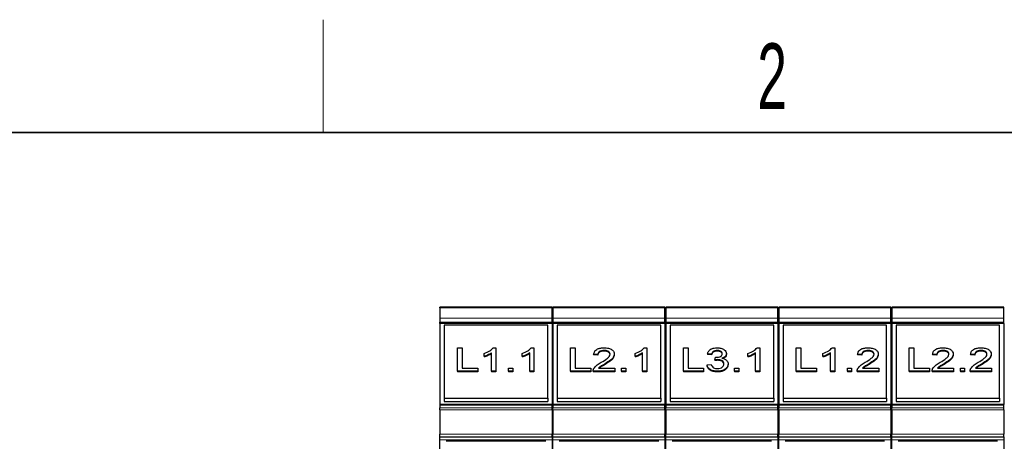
# Model space of a CAD drawing. Header units: millimetres. Extents: x 5 to 418, y 2 to 292.
# Tile 14 of 37: x 58 to 110, y 266 to 288. Entities that reach past the tile are written whole.
import ezdxf

# ---------------------------------------------------------------- set-up
doc = ezdxf.new("R2010")
doc.units = ezdxf.units.MM
doc.layers.add('SLD-0', color=7, linetype='Continuous')
doc.styles.add('SLDTEXTSTYLE0', font='TXT', dxfattribs={"width": 0.605})

# ---------------------------------------------------------------- blocks, each defined once
blk = doc.blocks.new('SW_NOTE_0')
at = {"layer": 'SLD-0', "color": 0}
blk.add_line((-30.452, 0), (0, 0), dxfattribs=at)
at = {"layer": 'SLD-0', "color": 0, "attachment_point": 1, "style": 'SLDTEXTSTYLE0'}
for s, insert, char_height in [('M6 Erdung', (-30.886, 9.801), 3.5), ('protective earth', (-29.696, 4.136), 3.175)]:
    blk.add_mtext(s, dxfattribs=dict(at, insert=insert, char_height=char_height))

msp = doc.modelspace()

# ---------------------------------------------------------------- linework, layer by layer
at = {"color": 7, "linetype": 'Continuous', "lineweight": 25}
for p, q in [((85.9096, 273.2162), (79.9596, 273.2162)), ((79.9596, 273.1723), (79.9596, 273.2162)), ((79.9596, 273.1723), (79.9596, 272.632)), ((85.9096, 273.1723), (85.9096, 273.2162)), ((85.9096, 272.632), (85.9096, 273.1723)), ((91.9096, 273.2162), (85.9596, 273.2162)), ((85.9596, 273.1723), (85.9596, 273.2162)), ((85.9596, 273.1723), (85.9596, 272.632)), ((91.9096, 273.1723), (91.9096, 273.2162)), ((91.9096, 272.632), (91.9096, 273.1723)), ((97.9096, 273.2162), (91.9596, 273.2162)), ((91.9596, 273.1723), (91.9596, 273.2162)), ((91.9596, 273.1723), (91.9596, 272.632)), ((97.9096, 273.1723), (97.9096, 273.2162)), ((97.9096, 272.632), (97.9096, 273.1723)), ((103.9096, 273.2162), (97.9596, 273.2162)), ((97.9596, 273.1723), (97.9596, 273.2162)), ((97.9596, 273.1723), (97.9596, 272.632)), ((103.9096, 273.1723), (103.9096, 273.2162)), ((103.9096, 272.632), (103.9096, 273.1723)), ((109.9096, 273.2162), (103.9596, 273.2162)), ((103.9596, 273.1723), (103.9596, 273.2162)), ((103.9596, 273.1723), (103.9596, 272.632)), ((109.9096, 273.1723), (109.9096, 273.2162)), ((109.9096, 272.632), (109.9096, 273.1723)), ((79.9596, 272.632), (79.9596, 272.4199)), ((85.9096, 272.4199), (85.9096, 272.632)), ((85.9596, 272.632), (85.9596, 272.4199)), ((91.9096, 272.4199), (91.9096, 272.632)), ((91.9596, 272.632), (91.9596, 272.4199)), ((97.9096, 272.4199), (97.9096, 272.632)), ((97.9596, 272.632), (97.9596, 272.4199)), ((103.9096, 272.4199), (103.9096, 272.632)), ((103.9596, 272.632), (103.9596, 272.4199)), ((109.9096, 272.4199), (109.9096, 272.632)), ((79.9596, 272.3492), (79.9596, 272.4199)), ((85.9096, 272.3492), (79.9596, 272.3492)), ((79.9596, 272.3492), (79.9596, 268.0444)), ((85.6846, 272.2608), (80.1846, 272.2608)), ((80.1846, 272.2608), (80.1846, 268.3717)), ((85.6846, 268.3717), (85.6846, 272.2608)), ((85.9096, 272.3492), (85.9096, 272.4199)), ((85.9096, 272.3492), (85.9096, 268.0444)), ((85.9596, 272.3492), (85.9596, 272.4199)), ((91.9096, 272.3492), (85.9596, 272.3492)), ((85.9596, 272.3492), (85.9596, 268.0444)), ((91.6846, 272.2608), (86.1846, 272.2608)), ((86.1846, 272.2608), (86.1846, 268.3717)), ((91.6846, 268.3717), (91.6846, 272.2608)), ((91.9096, 272.3492), (91.9096, 272.4199)), ((91.9096, 272.3492), (91.9096, 268.0444)), ((91.9596, 272.3492), (91.9596, 272.4199)), ((97.9096, 272.3492), (91.9596, 272.3492)), ((91.9596, 272.3492), (91.9596, 268.0444)), ((97.6846, 272.2608), (92.1846, 272.2608)), ((92.1846, 272.2608), (92.1846, 268.3717)), ((97.6846, 268.3717), (97.6846, 272.2608)), ((97.9096, 272.3492), (97.9096, 272.4199)), ((97.9096, 272.3492), (97.9096, 268.0444)), ((97.9596, 272.3492), (97.9596, 272.4199)), ((103.9096, 272.3492), (97.9596, 272.3492)), ((97.9596, 272.3492), (97.9596, 268.0444)), ((103.6846, 272.2608), (98.1846, 272.2608)), ((98.1846, 272.2608), (98.1846, 268.3717)), ((103.6846, 268.3717), (103.6846, 272.2608)), ((103.9096, 272.3492), (103.9096, 272.4199)), ((103.9096, 272.3492), (103.9096, 268.0444)), ((103.9596, 272.3492), (103.9596, 272.4199)), ((109.9096, 272.3492), (103.9596, 272.3492)), ((103.9596, 272.3492), (103.9596, 268.0444)), ((109.6846, 272.2608), (104.1846, 272.2608)), ((104.1846, 272.2608), (104.1846, 268.3717)), ((109.6846, 268.3717), (109.6846, 272.2608)), ((109.9096, 272.3492), (109.9096, 272.4199)), ((109.9096, 272.3492), (109.9096, 268.0444)), ((80.8865, 271.0587), (81.1333, 271.0587)), ((80.8865, 269.8213), (80.8865, 271.0587)), ((81.1333, 271.0587), (81.1333, 269.964)), ((82.7838, 271.0587), (82.9282, 271.0587)), ((82.9282, 271.0587), (82.9282, 269.8213)), ((84.803, 271.0587), (84.9474, 271.0587)), ((84.9474, 271.0587), (84.9474, 269.8213)), ((86.8865, 269.8213), (86.8865, 271.0587)), ((86.8865, 271.0587), (87.1333, 271.0587)), ((87.1333, 271.0587), (87.1333, 269.964)), ((88.6765, 270.9159), (88.6765, 270.8806)), ((90.803, 271.0587), (90.9474, 271.0587)), ((90.9474, 271.0587), (90.9474, 269.8213)), ((92.8865, 269.8213), (92.8865, 271.0587)), ((92.8865, 271.0587), (93.1333, 271.0587)), ((93.1333, 271.0587), (93.1333, 269.964)), ((94.6842, 270.9159), (94.6842, 270.8806)), ((96.803, 271.0587), (96.9474, 271.0587)), ((96.9474, 271.0587), (96.9474, 269.8213)), ((98.8865, 269.8213), (98.8865, 271.0587)), ((98.8865, 271.0587), (99.1333, 271.0587)), ((99.1333, 271.0587), (99.1333, 269.964)), ((100.7838, 271.0587), (100.9282, 271.0587)), ((100.9282, 271.0587), (100.9282, 269.8213)), ((102.6957, 270.9159), (102.6957, 270.8806)), ((104.8865, 271.0587), (105.1333, 271.0587)), ((104.8865, 269.8213), (104.8865, 271.0587)), ((105.1333, 271.0587), (105.1333, 269.964)), ((106.6765, 270.9159), (106.6765, 270.8806)), ((108.6957, 270.9159), (108.6957, 270.8806)), ((82.3, 270.6031), (82.3, 270.7493)), ((82.3, 270.6031), (82.3, 270.5677)), ((82.7038, 269.8213), (82.7038, 270.7855)), ((84.3192, 270.6031), (84.3192, 270.7493)), ((84.3192, 270.6031), (84.3192, 270.5677)), ((84.7231, 269.8213), (84.7231, 270.7855)), ((88.3449, 270.6938), (88.1205, 270.7097)), ((88.1205, 270.7097), (88.1205, 270.6743)), ((88.3449, 270.6585), (88.1205, 270.6743)), ((88.3449, 270.6938), (88.3449, 270.6585)), ((89.2199, 270.7171), (89.2199, 270.6818)), ((90.3192, 270.6031), (90.3192, 270.7493)), ((90.3192, 270.6031), (90.3192, 270.5677)), ((90.7231, 269.8213), (90.7231, 270.7855)), ((94.3897, 270.7255), (94.1654, 270.7414)), ((94.1654, 270.7414), (94.1654, 270.7061)), ((94.3897, 270.6902), (94.1654, 270.7061)), ((94.3897, 270.7255), (94.3897, 270.6902)), ((94.5671, 270.4083), (94.5902, 270.551)), ((94.5671, 270.4083), (94.5671, 270.3729)), ((94.7122, 270.4251), (94.7122, 270.3898)), ((95.175, 270.7441), (95.175, 270.7088)), ((96.3192, 270.6031), (96.3192, 270.7493)), ((96.3192, 270.6031), (96.3192, 270.5677)), ((96.7231, 269.8213), (96.7231, 270.7855)), ((100.3, 270.6031), (100.3, 270.7493)), ((100.3, 270.6031), (100.3, 270.5677)), ((100.7038, 269.8213), (100.7038, 270.7855)), ((102.3641, 270.6938), (102.1397, 270.7097)), ((102.1397, 270.7097), (102.1397, 270.6743)), ((102.3641, 270.6585), (102.1397, 270.6743)), ((102.3641, 270.6938), (102.3641, 270.6585)), ((103.2391, 270.7171), (103.2391, 270.6818)), ((106.3449, 270.6938), (106.1205, 270.7097)), ((106.1205, 270.7097), (106.1205, 270.6743)), ((106.3449, 270.6585), (106.1205, 270.6743)), ((106.3449, 270.6938), (106.3449, 270.6585)), ((107.2199, 270.7171), (107.2199, 270.6818)), ((108.3641, 270.6938), (108.1397, 270.7097)), ((108.1397, 270.7097), (108.1397, 270.6743)), ((108.3641, 270.6585), (108.1397, 270.6743)), ((108.3641, 270.6938), (108.3641, 270.6585)), ((109.2391, 270.7171), (109.2391, 270.6818)), ((81.1333, 269.964), (81.9634, 269.964)), ((81.9634, 269.964), (81.9634, 269.8213)), ((83.6013, 269.8213), (83.6013, 269.9799)), ((83.6013, 269.9799), (83.8256, 269.9799)), ((83.8256, 269.9799), (83.8256, 269.8213)), ((87.1333, 269.964), (87.9634, 269.964)), ((87.9634, 269.964), (87.9634, 269.8213)), ((88.3862, 269.9799), (89.2423, 269.9799)), ((88.7343, 270.2094), (88.7343, 270.1741)), ((89.2423, 269.9799), (89.2423, 269.8213)), ((89.6013, 269.9799), (89.8256, 269.9799)), ((89.6013, 269.8213), (89.6013, 269.9799)), ((89.8256, 269.9799), (89.8256, 269.8213)), ((93.1333, 269.964), (93.9634, 269.964)), ((93.9634, 269.964), (93.9634, 269.8213)), ((94.1429, 270.1544), (94.3673, 270.1703)), ((94.1429, 270.1544), (94.1429, 270.1191)), ((95.2647, 270.1936), (95.2647, 270.1582)), ((95.6013, 269.8213), (95.6013, 269.9799)), ((95.6013, 269.9799), (95.8256, 269.9799)), ((95.8256, 269.9799), (95.8256, 269.8213)), ((99.1333, 269.964), (99.9634, 269.964)), ((99.9634, 269.964), (99.9634, 269.8213)), ((101.6013, 269.9799), (101.8256, 269.9799)), ((101.6013, 269.8213), (101.6013, 269.9799)), ((101.8256, 269.9799), (101.8256, 269.8213)), ((102.4055, 269.9799), (103.2615, 269.9799)), ((102.7536, 270.2094), (102.7536, 270.1741)), ((103.2615, 269.9799), (103.2615, 269.8213)), ((105.1333, 269.964), (105.9634, 269.964)), ((105.9634, 269.964), (105.9634, 269.8213)), ((106.3862, 269.9799), (107.2423, 269.9799)), ((106.7343, 270.2094), (106.7343, 270.1741)), ((107.2423, 269.9799), (107.2423, 269.8213)), ((107.6013, 269.8213), (107.6013, 269.9799)), ((107.6013, 269.9799), (107.8256, 269.9799)), ((107.8256, 269.9799), (107.8256, 269.8213)), ((108.4055, 269.9799), (109.2615, 269.9799)), ((108.7536, 270.2094), (108.7536, 270.1741)), ((109.2615, 269.9799), (109.2615, 269.8213)), ((81.9634, 269.8213), (80.8865, 269.8213)), ((80.8865, 269.8213), (80.8865, 269.7859)), ((81.9634, 269.7859), (80.8865, 269.7859)), ((81.9634, 269.8213), (81.9634, 269.7859)), ((82.9282, 269.8213), (82.7038, 269.8213)), ((82.7038, 269.8213), (82.7038, 269.7859)), ((82.9282, 269.7859), (82.7038, 269.7859)), ((82.9282, 269.8213), (82.9282, 269.7859)), ((83.8256, 269.8213), (83.6013, 269.8213)), ((83.6013, 269.8213), (83.6013, 269.7859)), ((83.8256, 269.7859), (83.6013, 269.7859)), ((83.8256, 269.8213), (83.8256, 269.7859)), ((84.9474, 269.8213), (84.7231, 269.8213)), ((84.7231, 269.8213), (84.7231, 269.7859)), ((84.9474, 269.7859), (84.7231, 269.7859)), ((84.9474, 269.8213), (84.9474, 269.7859)), ((87.9634, 269.8213), (86.8865, 269.8213)), ((86.8865, 269.8213), (86.8865, 269.7859)), ((87.9634, 269.7859), (86.8865, 269.7859)), ((87.9634, 269.8213), (87.9634, 269.7859)), ((88.0981, 269.8306), (88.0981, 269.8213)), ((89.2423, 269.8213), (88.0981, 269.8213)), ((88.0981, 269.8213), (88.0981, 269.7859)), ((89.2423, 269.7859), (88.0981, 269.7859)), ((89.2423, 269.8213), (89.2423, 269.7859)), ((89.8256, 269.8213), (89.6013, 269.8213)), ((89.6013, 269.8213), (89.6013, 269.7859)), ((89.8256, 269.7859), (89.6013, 269.7859)), ((89.8256, 269.8213), (89.8256, 269.7859)), ((90.9474, 269.8213), (90.7231, 269.8213)), ((90.7231, 269.8213), (90.7231, 269.7859)), ((90.9474, 269.7859), (90.7231, 269.7859)), ((90.9474, 269.8213), (90.9474, 269.7859)), ((92.8865, 269.8213), (92.8865, 269.7859)), ((93.9634, 269.8213), (92.8865, 269.8213)), ((93.9634, 269.7859), (92.8865, 269.7859)), ((93.9634, 269.8213), (93.9634, 269.7859)), ((94.6874, 269.8054), (94.6874, 269.77)), ((95.8256, 269.8213), (95.6013, 269.8213)), ((95.6013, 269.8213), (95.6013, 269.7859)), ((95.8256, 269.7859), (95.6013, 269.7859)), ((95.8256, 269.8213), (95.8256, 269.7859)), ((96.9474, 269.8213), (96.7231, 269.8213)), ((96.7231, 269.8213), (96.7231, 269.7859)), ((96.9474, 269.7859), (96.7231, 269.7859)), ((96.9474, 269.8213), (96.9474, 269.7859)), ((99.9634, 269.8213), (98.8865, 269.8213)), ((98.8865, 269.8213), (98.8865, 269.7859)), ((99.9634, 269.7859), (98.8865, 269.7859)), ((99.9634, 269.8213), (99.9634, 269.7859)), ((100.9282, 269.8213), (100.7038, 269.8213)), ((100.7038, 269.8213), (100.7038, 269.7859)), ((100.9282, 269.7859), (100.7038, 269.7859)), ((100.9282, 269.8213), (100.9282, 269.7859)), ((101.8256, 269.8213), (101.6013, 269.8213)), ((101.6013, 269.8213), (101.6013, 269.7859)), ((101.8256, 269.7859), (101.6013, 269.7859)), ((101.8256, 269.8213), (101.8256, 269.7859)), ((102.1173, 269.8306), (102.1173, 269.8213)), ((103.2615, 269.8213), (102.1173, 269.8213)), ((102.1173, 269.8213), (102.1173, 269.7859)), ((103.2615, 269.7859), (102.1173, 269.7859)), ((103.2615, 269.8213), (103.2615, 269.7859)), ((104.8865, 269.8213), (104.8865, 269.7859)), ((105.9634, 269.8213), (104.8865, 269.8213)), ((105.9634, 269.7859), (104.8865, 269.7859)), ((105.9634, 269.8213), (105.9634, 269.7859)), ((106.0981, 269.8306), (106.0981, 269.8213)), ((106.0981, 269.8213), (106.0981, 269.7859)), ((107.2423, 269.8213), (106.0981, 269.8213)), ((107.2423, 269.7859), (106.0981, 269.7859)), ((107.2423, 269.8213), (107.2423, 269.7859)), ((107.6013, 269.8213), (107.6013, 269.7859)), ((107.8256, 269.8213), (107.6013, 269.8213)), ((107.8256, 269.7859), (107.6013, 269.7859)), ((107.8256, 269.8213), (107.8256, 269.7859)), ((108.1173, 269.8306), (108.1173, 269.8213)), ((109.2615, 269.8213), (108.1173, 269.8213)), ((108.1173, 269.8213), (108.1173, 269.7859)), ((109.2615, 269.7859), (108.1173, 269.7859)), ((109.2615, 269.8213), (109.2615, 269.7859)), ((80.1846, 268.3717), (80.1846, 268.1949)), ((80.1846, 268.3717), (85.6846, 268.3717)), ((85.6846, 268.3717), (85.6846, 268.1949)), ((86.1846, 268.3717), (86.1846, 268.1949)), ((86.1846, 268.3717), (91.6846, 268.3717)), ((91.6846, 268.3717), (91.6846, 268.1949)), ((92.1846, 268.3717), (92.1846, 268.1949)), ((92.1846, 268.3717), (97.6846, 268.3717)), ((97.6846, 268.3717), (97.6846, 268.1949)), ((98.1846, 268.3717), (98.1846, 268.1949)), ((98.1846, 268.3717), (103.6846, 268.3717)), ((103.6846, 268.3717), (103.6846, 268.1949)), ((104.1846, 268.3717), (104.1846, 268.1949)), ((104.1846, 268.3717), (109.6846, 268.3717)), ((109.6846, 268.3717), (109.6846, 268.1949)), ((85.9096, 268.0444), (79.9596, 268.0444)), ((79.9596, 268.0444), (79.9596, 268.0005)), ((79.9596, 268.0005), (79.9596, 267.8602)), ((79.9596, 267.7541), (79.9596, 267.8602)), ((80.1846, 268.1949), (85.6846, 268.1949)), ((81.4222, 268.1773), (81.4222, 268.1949)), ((84.447, 268.1773), (81.4222, 268.1773)), ((81.5971, 268.1949), (81.5971, 268.1773)), ((84.2721, 268.1773), (84.2721, 268.1949)), ((84.447, 268.1949), (84.447, 268.1773)), ((85.9096, 268.0005), (85.9096, 268.0444)), ((85.9096, 267.8602), (85.9096, 268.0005)), ((85.9096, 267.7541), (85.9096, 267.8602)), ((91.9096, 268.0444), (85.9596, 268.0444)), ((85.9596, 268.0444), (85.9596, 268.0005)), ((85.9596, 268.0005), (85.9596, 267.8602)), ((85.9596, 267.7541), (85.9596, 267.8602)), ((86.1846, 268.1949), (91.6846, 268.1949)), ((87.4222, 268.1773), (87.4222, 268.1949)), ((90.447, 268.1773), (87.4222, 268.1773)), ((87.5971, 268.1949), (87.5971, 268.1773)), ((90.2721, 268.1773), (90.2721, 268.1949)), ((90.447, 268.1949), (90.447, 268.1773)), ((91.9096, 268.0005), (91.9096, 268.0444)), ((91.9096, 267.8602), (91.9096, 268.0005)), ((91.9096, 267.7541), (91.9096, 267.8602)), ((97.9096, 268.0444), (91.9596, 268.0444)), ((91.9596, 268.0444), (91.9596, 268.0005)), ((91.9596, 268.0005), (91.9596, 267.8602)), ((91.9596, 267.7541), (91.9596, 267.8602)), ((92.1846, 268.1949), (97.6846, 268.1949)), ((93.4222, 268.1773), (93.4222, 268.1949)), ((96.447, 268.1773), (93.4222, 268.1773)), ((93.5971, 268.1949), (93.5971, 268.1773)), ((96.2721, 268.1773), (96.2721, 268.1949)), ((96.447, 268.1949), (96.447, 268.1773)), ((97.9096, 268.0005), (97.9096, 268.0444)), ((97.9096, 267.8602), (97.9096, 268.0005)), ((97.9096, 267.7541), (97.9096, 267.8602)), ((103.9096, 268.0444), (97.9596, 268.0444)), ((97.9596, 268.0444), (97.9596, 268.0005)), ((97.9596, 268.0005), (97.9596, 267.8602)), ((97.9596, 267.7541), (97.9596, 267.8602)), ((98.1846, 268.1949), (103.6846, 268.1949)), ((99.4222, 268.1773), (99.4222, 268.1949)), ((102.447, 268.1773), (99.4222, 268.1773)), ((99.5971, 268.1949), (99.5971, 268.1773)), ((102.2721, 268.1773), (102.2721, 268.1949)), ((102.447, 268.1949), (102.447, 268.1773)), ((103.9096, 268.0005), (103.9096, 268.0444)), ((103.9096, 267.8602), (103.9096, 268.0005)), ((103.9096, 267.7541), (103.9096, 267.8602)), ((109.9096, 268.0444), (103.9596, 268.0444)), ((103.9596, 268.0444), (103.9596, 268.0005)), ((103.9596, 268.0005), (103.9596, 267.8602)), ((103.9596, 267.7541), (103.9596, 267.8602)), ((104.1846, 268.1949), (109.6846, 268.1949)), ((105.4222, 268.1773), (105.4222, 268.1949)), ((108.447, 268.1773), (105.4222, 268.1773)), ((105.5971, 268.1949), (105.5971, 268.1773)), ((108.2721, 268.1773), (108.2721, 268.1949)), ((108.447, 268.1949), (108.447, 268.1773)), ((109.9096, 268.0005), (109.9096, 268.0444)), ((109.9096, 267.8602), (109.9096, 268.0005)), ((109.9096, 267.7541), (109.9096, 267.8602)), ((79.9596, 267.7541), (79.9596, 266.4662)), ((85.9096, 267.7541), (85.9096, 266.4662)), ((85.9596, 267.7541), (85.9596, 266.4662)), ((91.9096, 267.7541), (91.9096, 266.4662)), ((91.9596, 267.7541), (91.9596, 266.4662)), ((97.9096, 267.7541), (97.9096, 266.4662)), ((97.9596, 267.7541), (97.9596, 266.4662)), ((103.9096, 267.7541), (103.9096, 266.4662)), ((103.9596, 267.7541), (103.9596, 266.4662)), ((109.9096, 267.7541), (109.9096, 266.4662)), ((79.9596, 266.3162), (79.9596, 266.4662)), ((79.9596, 266.3162), (85.9096, 266.3162)), ((79.9596, 266.1662), (79.9596, 266.3162)), ((85.9096, 266.3162), (85.9096, 266.4662)), ((85.9096, 266.3162), (85.9096, 266.1662)), ((85.9596, 266.3162), (85.9596, 266.4662)), ((85.9596, 266.3162), (91.9096, 266.3162)), ((85.9596, 266.1662), (85.9596, 266.3162)), ((91.9096, 266.3162), (91.9096, 266.4662)), ((91.9096, 266.3162), (91.9096, 266.1662)), ((91.9596, 266.3162), (91.9596, 266.4662)), ((91.9596, 266.3162), (97.9096, 266.3162)), ((91.9596, 266.1662), (91.9596, 266.3162)), ((97.9096, 266.3162), (97.9096, 266.4662)), ((97.9096, 266.3162), (97.9096, 266.1662)), ((97.9596, 266.3162), (97.9596, 266.4662)), ((97.9596, 266.3162), (103.9096, 266.3162)), ((97.9596, 266.1662), (97.9596, 266.3162)), ((103.9096, 266.3162), (103.9096, 266.4662)), ((103.9096, 266.3162), (103.9096, 266.1662)), ((103.9596, 266.3162), (103.9596, 266.4662)), ((103.9596, 266.3162), (109.9096, 266.3162)), ((103.9596, 266.1662), (103.9596, 266.3162)), ((109.9096, 266.3162), (109.9096, 266.4662)), ((109.9096, 266.3162), (109.9096, 266.1662)), ((79.9596, 264.6162), (79.9596, 266.1662)), ((85.5766, 266.0834), (80.2925, 266.0834)), ((85.9096, 266.1662), (85.9096, 264.6162)), ((85.9596, 264.6162), (85.9596, 266.1662)), ((91.5766, 266.0834), (86.2925, 266.0834)), ((91.9096, 266.1662), (91.9096, 264.6162)), ((91.9596, 264.6162), (91.9596, 266.1662)), ((97.5766, 266.0834), (92.2925, 266.0834)), ((97.9096, 266.1662), (97.9096, 264.6162)), ((97.9596, 264.6162), (97.9596, 266.1662)), ((103.5766, 266.0834), (98.2925, 266.0834)), ((103.9096, 266.1662), (103.9096, 264.6162)), ((103.9596, 264.6162), (103.9596, 266.1662)), ((109.5766, 266.0834), (104.2925, 266.0834)), ((109.9096, 266.1662), (109.9096, 264.6162))]:
    msp.add_line(p, q, dxfattribs=at)
at = {"color": 7, "linetype": 'Continuous', "lineweight": 18}
for p, q in [((79.9596, 273.1723), (85.9096, 273.1723)), ((85.9596, 273.1723), (91.9096, 273.1723)), ((91.9596, 273.1723), (97.9096, 273.1723)), ((97.9596, 273.1723), (103.9096, 273.1723)), ((103.9596, 273.1723), (109.9096, 273.1723)), ((85.9096, 272.632), (79.9596, 272.632)), ((91.9096, 272.632), (85.9596, 272.632)), ((97.9096, 272.632), (91.9596, 272.632)), ((103.9096, 272.632), (97.9596, 272.632)), ((109.9096, 272.632), (103.9596, 272.632)), ((85.9096, 272.4199), (79.9596, 272.4199)), ((91.9096, 272.4199), (85.9596, 272.4199)), ((97.9096, 272.4199), (91.9596, 272.4199)), ((103.9096, 272.4199), (97.9596, 272.4199)), ((109.9096, 272.4199), (103.9596, 272.4199)), ((85.9096, 268.0005), (79.9596, 268.0005)), ((85.9096, 267.8602), (79.9596, 267.8602)), ((91.9096, 268.0005), (85.9596, 268.0005)), ((91.9096, 267.8602), (85.9596, 267.8602)), ((97.9096, 268.0005), (91.9596, 268.0005)), ((97.9096, 267.8602), (91.9596, 267.8602)), ((103.9096, 268.0005), (97.9596, 268.0005)), ((103.9096, 267.8602), (97.9596, 267.8602)), ((109.9096, 268.0005), (103.9596, 268.0005)), ((109.9096, 267.8602), (103.9596, 267.8602)), ((85.9096, 267.7541), (79.9596, 267.7541)), ((91.9096, 267.7541), (85.9596, 267.7541)), ((97.9096, 267.7541), (91.9596, 267.7541)), ((103.9096, 267.7541), (97.9596, 267.7541)), ((109.9096, 267.7541), (103.9596, 267.7541)), ((79.9596, 266.4662), (85.9096, 266.4662)), ((85.9596, 266.4662), (91.9096, 266.4662)), ((91.9596, 266.4662), (97.9096, 266.4662)), ((97.9596, 266.4662), (103.9096, 266.4662)), ((103.9596, 266.4662), (109.9096, 266.4662)), ((79.9596, 266.1662), (85.9096, 266.1662)), ((85.9596, 266.1662), (91.9096, 266.1662)), ((91.9596, 266.1662), (97.9096, 266.1662)), ((97.9596, 266.1662), (103.9096, 266.1662)), ((103.9596, 266.1662), (109.9096, 266.1662))]:
    msp.add_line(p, q, dxfattribs=at)
at = {"color": 7, "linetype": 'Continuous', "lineweight": 25}
for points, knots in [([(82.3, 270.7493), (82.4092, 270.793), (82.604, 270.8708), (82.7289, 271.0013), (82.7838, 271.0587)], [0, 0, 0, 0, 0.5604274, 1, 1, 1, 1]), ([(84.3192, 270.7493), (84.4284, 270.793), (84.6232, 270.8708), (84.7481, 271.0013), (84.803, 271.0587)], [0, 0, 0, 0, 0.5604274, 1, 1, 1, 1]), ([(88.1205, 270.7097), (88.1334, 270.7646), (88.1593, 270.8741), (88.3096, 270.9955), (88.4974, 271.0516), (88.62, 271.0563), (88.6814, 271.0587)], [0, 0, 0, 0, 0.2802352, 0.558893, 0.7791323, 1, 1, 1, 1]), ([(88.6765, 270.9159), (88.6281, 270.9134), (88.5315, 270.9083), (88.4153, 270.8527), (88.3531, 270.7743), (88.3476, 270.7207), (88.3449, 270.6938)], [0, 0, 0, 0, 0.2804101, 0.559489, 0.7793747, 1, 1, 1, 1]), ([(88.9955, 270.7156), (88.9896, 270.7473), (88.9777, 270.8106), (88.8869, 270.8768), (88.7819, 270.9115), (88.7116, 270.9144), (88.6765, 270.9159)], [0, 0, 0, 0, 0.2790799, 0.5586119, 0.7790431, 1, 1, 1, 1]), ([(88.6814, 271.0587), (88.7577, 271.055), (88.9101, 271.0475), (89.0924, 270.9618), (89.2036, 270.8441), (89.2145, 270.7594), (89.2199, 270.7171)], [0, 0, 0, 0, 0.2804823, 0.5596436, 0.7797486, 1, 1, 1, 1]), ([(90.3192, 270.7493), (90.4284, 270.793), (90.6232, 270.8708), (90.7481, 271.0013), (90.803, 271.0587)], [0, 0, 0, 0, 0.56042743, 1, 1, 1, 1]), ([(94.1654, 270.7414), (94.1826, 270.7895), (94.2171, 270.8856), (94.349, 270.9928), (94.5124, 271.0507), (94.6222, 271.056), (94.6772, 271.0587)], [0, 0, 0, 0, 0.2802532, 0.5595228, 0.7795924, 1, 1, 1, 1]), ([(94.6842, 270.9159), (94.6429, 270.9133), (94.5605, 270.908), (94.4636, 270.8582), (94.4102, 270.7926), (94.3966, 270.7479), (94.3897, 270.7255)], [0, 0, 0, 0, 0.28000144, 0.55913078, 0.77932005, 1, 1, 1, 1]), ([(94.6772, 271.0587), (94.7466, 271.0538), (94.8854, 271.0439), (95.0539, 270.9677), (95.1558, 270.8598), (95.1686, 270.7827), (95.175, 270.7441)], [0, 0, 0, 0, 0.2801842, 0.55985531, 0.77999994, 1, 1, 1, 1]), ([(94.9506, 270.7389), (94.9463, 270.7661), (94.9376, 270.8205), (94.8636, 270.8797), (94.7746, 270.9115), (94.7143, 270.9144), (94.6842, 270.9159)], [0, 0, 0, 0, 0.27946, 0.5589523, 0.7792553, 1, 1, 1, 1]), ([(96.3192, 270.7493), (96.4284, 270.793), (96.6232, 270.8708), (96.7481, 271.0013), (96.803, 271.0587)], [0, 0, 0, 0, 0.5604274, 1, 1, 1, 1]), ([(100.3, 270.7493), (100.4092, 270.793), (100.604, 270.8708), (100.7289, 271.0013), (100.7838, 271.0587)], [0, 0, 0, 0, 0.56042743, 1, 1, 1, 1]), ([(102.1397, 270.7097), (102.1527, 270.7646), (102.1785, 270.8741), (102.3288, 270.9955), (102.5167, 271.0516), (102.6392, 271.0563), (102.7006, 271.0587)], [0, 0, 0, 0, 0.28023524, 0.55889297, 0.77913227, 1, 1, 1, 1]), ([(102.6957, 270.9159), (102.6473, 270.9134), (102.5507, 270.9083), (102.4345, 270.8527), (102.3724, 270.7743), (102.3669, 270.7207), (102.3641, 270.6938)], [0, 0, 0, 0, 0.2804101, 0.559489, 0.7793747, 1, 1, 1, 1]), ([(103.0147, 270.7156), (103.0088, 270.7473), (102.997, 270.8106), (102.9061, 270.8768), (102.8011, 270.9115), (102.7309, 270.9144), (102.6957, 270.9159)], [0, 0, 0, 0, 0.27907993, 0.55861185, 0.77904313, 1, 1, 1, 1]), ([(102.7006, 271.0587), (102.777, 271.055), (102.9293, 271.0475), (103.1116, 270.9618), (103.2229, 270.8441), (103.2337, 270.7594), (103.2391, 270.7171)], [0, 0, 0, 0, 0.28048227, 0.55964365, 0.77974864, 1, 1, 1, 1]), ([(106.1205, 270.7097), (106.1334, 270.7646), (106.1593, 270.8741), (106.3096, 270.9955), (106.4974, 271.0516), (106.62, 271.0563), (106.6814, 271.0587)], [0, 0, 0, 0, 0.2802352, 0.558893, 0.7791323, 1, 1, 1, 1]), ([(106.6765, 270.9159), (106.6281, 270.9134), (106.5315, 270.9083), (106.4153, 270.8527), (106.3531, 270.7743), (106.3476, 270.7207), (106.3449, 270.6938)], [0, 0, 0, 0, 0.2804101, 0.559489, 0.7793747, 1, 1, 1, 1]), ([(106.9955, 270.7156), (106.9896, 270.7473), (106.9777, 270.8106), (106.8869, 270.8768), (106.7819, 270.9115), (106.7116, 270.9144), (106.6765, 270.9159)], [0, 0, 0, 0, 0.27907993, 0.55861185, 0.77904313, 1, 1, 1, 1]), ([(106.6814, 271.0587), (106.7577, 271.055), (106.9101, 271.0475), (107.0924, 270.9618), (107.2036, 270.8441), (107.2145, 270.7594), (107.2199, 270.7171)], [0, 0, 0, 0, 0.2804823, 0.5596436, 0.7797486, 1, 1, 1, 1]), ([(108.1397, 270.7097), (108.1527, 270.7646), (108.1785, 270.8741), (108.3288, 270.9955), (108.5167, 271.0516), (108.6392, 271.0563), (108.7006, 271.0587)], [0, 0, 0, 0, 0.2802352, 0.558893, 0.7791323, 1, 1, 1, 1]), ([(108.6957, 270.9159), (108.6473, 270.9134), (108.5507, 270.9083), (108.4345, 270.8527), (108.3724, 270.7743), (108.3669, 270.7207), (108.3641, 270.6938)], [0, 0, 0, 0, 0.2804101, 0.559489, 0.7793747, 1, 1, 1, 1]), ([(109.0147, 270.7156), (109.0088, 270.7473), (108.997, 270.8106), (108.9061, 270.8768), (108.8011, 270.9115), (108.7309, 270.9144), (108.6957, 270.9159)], [0, 0, 0, 0, 0.27907993, 0.55861185, 0.77904313, 1, 1, 1, 1]), ([(108.7006, 271.0587), (108.777, 271.055), (108.9293, 271.0475), (109.1116, 270.9618), (109.2229, 270.8441), (109.2337, 270.7594), (109.2391, 270.7171)], [0, 0, 0, 0, 0.2804823, 0.5596436, 0.7797486, 1, 1, 1, 1]), ([(82.7038, 270.7855), (82.6345, 270.7447), (82.5106, 270.6718), (82.3644, 270.6241), (82.3, 270.6031)], [0, 0, 0, 0, 0.5596859, 1, 1, 1, 1]), ([(82.7038, 270.7502), (82.6345, 270.7093), (82.5106, 270.6364), (82.3644, 270.5887), (82.3, 270.5677)], [0, 0, 0, 0, 0.5596859, 1, 1, 1, 1]), ([(84.7231, 270.7855), (84.6537, 270.7447), (84.5298, 270.6718), (84.3836, 270.6241), (84.3192, 270.6031)], [0, 0, 0, 0, 0.5596859, 1, 1, 1, 1]), ([(84.7231, 270.7502), (84.6537, 270.7093), (84.5298, 270.6364), (84.3836, 270.5887), (84.3192, 270.5677)], [0, 0, 0, 0, 0.5596859, 1, 1, 1, 1]), ([(88.6765, 270.8806), (88.6281, 270.878), (88.5315, 270.8729), (88.4153, 270.8173), (88.3531, 270.7389), (88.3476, 270.6853), (88.3449, 270.6585)], [0, 0, 0, 0, 0.2804101, 0.559489, 0.7793747, 1, 1, 1, 1]), ([(88.525, 270.2841), (88.6369, 270.3517), (88.7926, 270.4459), (88.9646, 270.5931), (88.9852, 270.6749), (88.9955, 270.7156)], [0, 0, 0, 0, 0.5613127, 0.7813859, 1, 1, 1, 1]), ([(88.9955, 270.6803), (88.9896, 270.7119), (88.9777, 270.7752), (88.8869, 270.8414), (88.7819, 270.8761), (88.7116, 270.8791), (88.6765, 270.8806)], [0, 0, 0, 0, 0.27907993, 0.55861185, 0.77904313, 1, 1, 1, 1]), ([(89.2199, 270.7171), (89.208, 270.658), (89.1843, 270.5395), (88.9962, 270.3683), (88.8337, 270.2697), (88.7343, 270.2094)], [0, 0, 0, 0, 0.2787415, 0.5588337, 1, 1, 1, 1]), ([(89.2199, 270.6818), (89.208, 270.6227), (89.1843, 270.5042), (88.9962, 270.3329), (88.8337, 270.2344), (88.7343, 270.1741)], [0, 0, 0, 0, 0.27874148, 0.55883368, 1, 1, 1, 1]), ([(90.7231, 270.7855), (90.6537, 270.7447), (90.5298, 270.6718), (90.3836, 270.6241), (90.3192, 270.6031)], [0, 0, 0, 0, 0.5596859, 1, 1, 1, 1]), ([(90.7231, 270.7502), (90.6537, 270.7093), (90.5298, 270.6364), (90.3836, 270.5887), (90.3192, 270.5677)], [0, 0, 0, 0, 0.5596859, 1, 1, 1, 1]), ([(94.6842, 270.8806), (94.6429, 270.8779), (94.5605, 270.8727), (94.4636, 270.8228), (94.4102, 270.7572), (94.3966, 270.7125), (94.3897, 270.6902)], [0, 0, 0, 0, 0.28000144, 0.55913078, 0.77932005, 1, 1, 1, 1]), ([(94.7122, 270.4251), (94.6847, 270.4237), (94.6356, 270.4211), (94.5881, 270.4122), (94.5671, 270.4083)], [0, 0, 0, 0, 0.5597721, 1, 1, 1, 1]), ([(94.5902, 270.551), (94.5963, 270.5506), (94.607, 270.5497), (94.6178, 270.5494), (94.6225, 270.5493)], [0, 0, 0, 0, 0.5600031, 1, 1, 1, 1]), ([(94.6225, 270.5493), (94.6669, 270.5521), (94.7555, 270.5577), (94.8699, 270.5972), (94.9425, 270.6642), (94.9479, 270.714), (94.9506, 270.7389)], [0, 0, 0, 0, 0.28068033, 0.56095141, 0.78005681, 1, 1, 1, 1]), ([(94.9506, 270.7036), (94.9463, 270.7308), (94.9376, 270.7851), (94.8636, 270.8443), (94.7746, 270.8761), (94.7143, 270.8791), (94.6842, 270.8806)], [0, 0, 0, 0, 0.27945999, 0.55895226, 0.77925528, 1, 1, 1, 1]), ([(95.0404, 270.1948), (95.0354, 270.2292), (95.0254, 270.2979), (94.9372, 270.3753), (94.8266, 270.419), (94.7504, 270.4231), (94.7122, 270.4251)], [0, 0, 0, 0, 0.2797467, 0.5591709, 0.7794436, 1, 1, 1, 1]), ([(95.175, 270.7441), (95.171, 270.7147), (95.1631, 270.6558), (95.0871, 270.561), (94.9934, 270.5223), (94.9363, 270.4987)], [0, 0, 0, 0, 0.2804963, 0.5610033, 1, 1, 1, 1]), ([(94.9363, 270.4987), (94.989, 270.4865), (95.0945, 270.462), (95.2024, 270.3793), (95.2576, 270.2856), (95.2623, 270.2243), (95.2647, 270.1936)], [0, 0, 0, 0, 0.2798072, 0.5591854, 0.7794082, 1, 1, 1, 1]), ([(95.175, 270.7088), (95.1709, 270.6794), (95.1628, 270.6207), (95.0975, 270.5361), (95.0203, 270.5032), (94.9793, 270.4858)], [0, 0, 0, 0, 0.31886643, 0.63774508, 1, 1, 1, 1]), ([(96.7231, 270.7855), (96.6537, 270.7447), (96.5298, 270.6718), (96.3836, 270.6241), (96.3192, 270.6031)], [0, 0, 0, 0, 0.5596859, 1, 1, 1, 1]), ([(96.7231, 270.7502), (96.6537, 270.7093), (96.5298, 270.6364), (96.3836, 270.5887), (96.3192, 270.5677)], [0, 0, 0, 0, 0.5596859, 1, 1, 1, 1]), ([(100.7038, 270.7855), (100.6345, 270.7447), (100.5106, 270.6718), (100.3644, 270.6241), (100.3, 270.6031)], [0, 0, 0, 0, 0.5596859, 1, 1, 1, 1]), ([(100.7038, 270.7502), (100.6345, 270.7093), (100.5106, 270.6364), (100.3644, 270.5887), (100.3, 270.5677)], [0, 0, 0, 0, 0.5596859, 1, 1, 1, 1]), ([(102.6957, 270.8806), (102.6473, 270.878), (102.5507, 270.8729), (102.4345, 270.8173), (102.3724, 270.7389), (102.3669, 270.6853), (102.3641, 270.6585)], [0, 0, 0, 0, 0.2804101, 0.559489, 0.7793747, 1, 1, 1, 1]), ([(102.5443, 270.2841), (102.6561, 270.3517), (102.8118, 270.4459), (102.9838, 270.5931), (103.0045, 270.6749), (103.0147, 270.7156)], [0, 0, 0, 0, 0.5613127, 0.7813859, 1, 1, 1, 1]), ([(103.0147, 270.6803), (103.0088, 270.7119), (102.997, 270.7752), (102.9061, 270.8414), (102.8011, 270.8761), (102.7309, 270.8791), (102.6957, 270.8806)], [0, 0, 0, 0, 0.27907993, 0.55861185, 0.77904313, 1, 1, 1, 1]), ([(103.2391, 270.7171), (103.2272, 270.658), (103.2035, 270.5395), (103.0154, 270.3683), (102.8529, 270.2697), (102.7536, 270.2094)], [0, 0, 0, 0, 0.27874148, 0.55883368, 1, 1, 1, 1]), ([(103.2391, 270.6818), (103.2272, 270.6227), (103.2035, 270.5042), (103.0154, 270.3329), (102.8529, 270.2344), (102.7536, 270.1741)], [0, 0, 0, 0, 0.27874148, 0.55883368, 1, 1, 1, 1]), ([(106.6765, 270.8806), (106.6281, 270.878), (106.5315, 270.8729), (106.4153, 270.8173), (106.3531, 270.7389), (106.3476, 270.6853), (106.3449, 270.6585)], [0, 0, 0, 0, 0.2804101, 0.559489, 0.7793747, 1, 1, 1, 1]), ([(106.525, 270.2841), (106.6369, 270.3517), (106.7926, 270.4459), (106.9646, 270.5931), (106.9852, 270.6749), (106.9955, 270.7156)], [0, 0, 0, 0, 0.5613127, 0.7813859, 1, 1, 1, 1]), ([(106.9955, 270.6803), (106.9896, 270.7119), (106.9777, 270.7752), (106.8869, 270.8414), (106.7819, 270.8761), (106.7116, 270.8791), (106.6765, 270.8806)], [0, 0, 0, 0, 0.27907993, 0.55861185, 0.77904313, 1, 1, 1, 1]), ([(107.2199, 270.7171), (107.208, 270.658), (107.1843, 270.5395), (106.9962, 270.3683), (106.8337, 270.2697), (106.7343, 270.2094)], [0, 0, 0, 0, 0.2787415, 0.5588337, 1, 1, 1, 1]), ([(107.2199, 270.6818), (107.208, 270.6227), (107.1843, 270.5042), (106.9962, 270.3329), (106.8337, 270.2344), (106.7343, 270.1741)], [0, 0, 0, 0, 0.2787415, 0.5588337, 1, 1, 1, 1]), ([(108.6957, 270.8806), (108.6473, 270.878), (108.5507, 270.8729), (108.4345, 270.8173), (108.3724, 270.7389), (108.3669, 270.6853), (108.3641, 270.6585)], [0, 0, 0, 0, 0.2804101, 0.559489, 0.7793747, 1, 1, 1, 1]), ([(108.5443, 270.2841), (108.6561, 270.3517), (108.8118, 270.4459), (108.9838, 270.5931), (109.0045, 270.6749), (109.0147, 270.7156)], [0, 0, 0, 0, 0.5613127, 0.7813859, 1, 1, 1, 1]), ([(109.0147, 270.6803), (109.0088, 270.7119), (108.997, 270.7752), (108.9061, 270.8414), (108.8011, 270.8761), (108.7309, 270.8791), (108.6957, 270.8806)], [0, 0, 0, 0, 0.2790799, 0.5586119, 0.7790431, 1, 1, 1, 1]), ([(109.2391, 270.7171), (109.2272, 270.658), (109.2035, 270.5395), (109.0154, 270.3683), (108.8529, 270.2697), (108.7536, 270.2094)], [0, 0, 0, 0, 0.2787415, 0.5588337, 1, 1, 1, 1]), ([(109.2391, 270.6818), (109.2272, 270.6227), (109.2035, 270.5042), (109.0154, 270.3329), (108.8529, 270.2344), (108.7536, 270.1741)], [0, 0, 0, 0, 0.2787415, 0.5588337, 1, 1, 1, 1]), ([(88.0981, 269.8213), (88.0987, 269.8422), (88.0998, 269.8797), (88.1149, 269.9155), (88.1215, 269.9313)], [0, 0, 0, 0, 0.5599563, 1, 1, 1, 1]), ([(88.1215, 269.9313), (88.1777, 270.0082), (88.2782, 270.1459), (88.4494, 270.2417), (88.525, 270.2841)], [0, 0, 0, 0, 0.5583593, 1, 1, 1, 1]), ([(88.7343, 270.2094), (88.6926, 270.1851), (88.6238, 270.145), (88.529, 270.0885), (88.45, 270.0391), (88.4075, 269.9996), (88.3862, 269.9799)], [0, 0, 0, 0, 0.3400378, 0.5600628, 0.7800895, 1, 1, 1, 1]), ([(88.7343, 270.1741), (88.6925, 270.1498), (88.6237, 270.1097), (88.5293, 270.0529), (88.4652, 270.0145), (88.4353, 269.9874), (88.4269, 269.9799)], [0, 0, 0, 0, 0.393145, 0.6475337, 0.9019242, 1, 1, 1, 1]), ([(94.6874, 269.8054), (94.6111, 269.8103), (94.4587, 269.8201), (94.2817, 269.9118), (94.1729, 270.029), (94.1529, 270.1126), (94.1429, 270.1544)], [0, 0, 0, 0, 0.2799105, 0.5592491, 0.7794763, 1, 1, 1, 1]), ([(94.6874, 269.77), (94.6111, 269.7749), (94.4587, 269.7847), (94.2817, 269.8765), (94.1729, 269.9937), (94.1529, 270.0772), (94.1429, 270.1191)], [0, 0, 0, 0, 0.2799105, 0.5592491, 0.7794763, 1, 1, 1, 1]), ([(94.3673, 270.1703), (94.3788, 270.1382), (94.4018, 270.0743), (94.4752, 269.9944), (94.5851, 269.9534), (94.6586, 269.9499), (94.6954, 269.9482)], [0, 0, 0, 0, 0.2808811, 0.5600727, 0.7796532, 1, 1, 1, 1]), ([(94.7122, 270.3898), (94.6847, 270.3883), (94.6356, 270.3857), (94.5881, 270.3768), (94.5671, 270.3729)], [0, 0, 0, 0, 0.5597721, 1, 1, 1, 1]), ([(95.2647, 270.1936), (95.2545, 270.1346), (95.2341, 270.0167), (95.0748, 269.8883), (94.8839, 269.8154), (94.7529, 269.8087), (94.6874, 269.8054)], [0, 0, 0, 0, 0.2794007, 0.5590642, 0.7793783, 1, 1, 1, 1]), ([(95.2647, 270.1582), (95.2545, 270.0993), (95.2341, 269.9813), (95.0748, 269.8529), (94.8839, 269.7801), (94.7529, 269.7734), (94.6874, 269.77)], [0, 0, 0, 0, 0.2794007, 0.5590642, 0.7793783, 1, 1, 1, 1]), ([(94.6954, 269.9482), (94.7472, 269.9516), (94.8507, 269.9584), (94.9661, 270.0257), (95.0312, 270.1089), (95.0373, 270.1662), (95.0404, 270.1948)], [0, 0, 0, 0, 0.2798831, 0.5589932, 0.779319, 1, 1, 1, 1]), ([(95.0404, 270.1595), (95.0354, 270.1938), (95.0254, 270.2626), (94.9372, 270.34), (94.8266, 270.3837), (94.7504, 270.3877), (94.7122, 270.3898)], [0, 0, 0, 0, 0.2797467, 0.5591709, 0.7794436, 1, 1, 1, 1]), ([(102.1173, 269.8213), (102.1179, 269.8422), (102.119, 269.8797), (102.1341, 269.9155), (102.1408, 269.9313)], [0, 0, 0, 0, 0.55995634, 1, 1, 1, 1]), ([(102.1408, 269.9313), (102.1969, 270.0082), (102.2974, 270.1459), (102.4687, 270.2417), (102.5443, 270.2841)], [0, 0, 0, 0, 0.5583593, 1, 1, 1, 1]), ([(102.7536, 270.2094), (102.7118, 270.1851), (102.6431, 270.145), (102.5482, 270.0885), (102.4692, 270.0391), (102.4267, 269.9996), (102.4055, 269.9799)], [0, 0, 0, 0, 0.3400378, 0.5600628, 0.7800895, 1, 1, 1, 1]), ([(102.7536, 270.1741), (102.7118, 270.1498), (102.6429, 270.1097), (102.5485, 270.0529), (102.4845, 270.0145), (102.4545, 269.9874), (102.4462, 269.9799)], [0, 0, 0, 0, 0.393145, 0.6475337, 0.9019242, 1, 1, 1, 1]), ([(106.0981, 269.8213), (106.0987, 269.8422), (106.0998, 269.8797), (106.1149, 269.9155), (106.1215, 269.9313)], [0, 0, 0, 0, 0.5599563, 1, 1, 1, 1]), ([(106.1215, 269.9313), (106.1777, 270.0082), (106.2782, 270.1459), (106.4494, 270.2417), (106.525, 270.2841)], [0, 0, 0, 0, 0.5583593, 1, 1, 1, 1]), ([(106.7343, 270.2094), (106.6926, 270.1851), (106.6238, 270.145), (106.529, 270.0885), (106.45, 270.0391), (106.4075, 269.9996), (106.3862, 269.9799)], [0, 0, 0, 0, 0.3400378, 0.5600628, 0.7800895, 1, 1, 1, 1]), ([(106.7343, 270.1741), (106.6925, 270.1498), (106.6237, 270.1097), (106.5293, 270.0529), (106.4652, 270.0145), (106.4353, 269.9874), (106.4269, 269.9799)], [0, 0, 0, 0, 0.39314505, 0.64753366, 0.90192423, 1, 1, 1, 1]), ([(108.1173, 269.8213), (108.1179, 269.8422), (108.119, 269.8797), (108.1341, 269.9155), (108.1408, 269.9313)], [0, 0, 0, 0, 0.5599563, 1, 1, 1, 1]), ([(108.1408, 269.9313), (108.1969, 270.0082), (108.2974, 270.1459), (108.4687, 270.2417), (108.5443, 270.2841)], [0, 0, 0, 0, 0.5583593, 1, 1, 1, 1]), ([(108.7536, 270.2094), (108.7118, 270.1851), (108.6431, 270.145), (108.5482, 270.0885), (108.4692, 270.0391), (108.4267, 269.9996), (108.4055, 269.9799)], [0, 0, 0, 0, 0.3400378, 0.5600628, 0.7800895, 1, 1, 1, 1]), ([(108.7536, 270.1741), (108.7118, 270.1498), (108.6429, 270.1097), (108.5485, 270.0529), (108.4845, 270.0145), (108.4545, 269.9874), (108.4462, 269.9799)], [0, 0, 0, 0, 0.393145, 0.6475337, 0.9019242, 1, 1, 1, 1])]:
    msp.add_open_spline(points, degree=3, knots=knots, dxfattribs=at)
at = {"layer": 'SLD-0', "lineweight": 18}
msp.add_line((73.75, 282.5), (73.75, 288.5), dxfattribs=at)
at = {"layer": 'SLD-0', "lineweight": 35}
msp.add_line((408, 282.5), (26, 282.5), dxfattribs=at)

# ---------------------------------------------------------------- block references
at = {"layer": 'SLD-0'}
msp.add_blockref('SW_NOTE_0', (61.8423, 259.9189), dxfattribs=at)

# ---------------------------------------------------------------- texts
at = {"layer": 'SLD-0', "insert": (97.6027, 287.243), "char_height": 3.5, "attachment_point": 2, "style": 'SLDTEXTSTYLE0'}
msp.add_mtext('2', dxfattribs=at)

doc.saveas('drawing.dxf')
